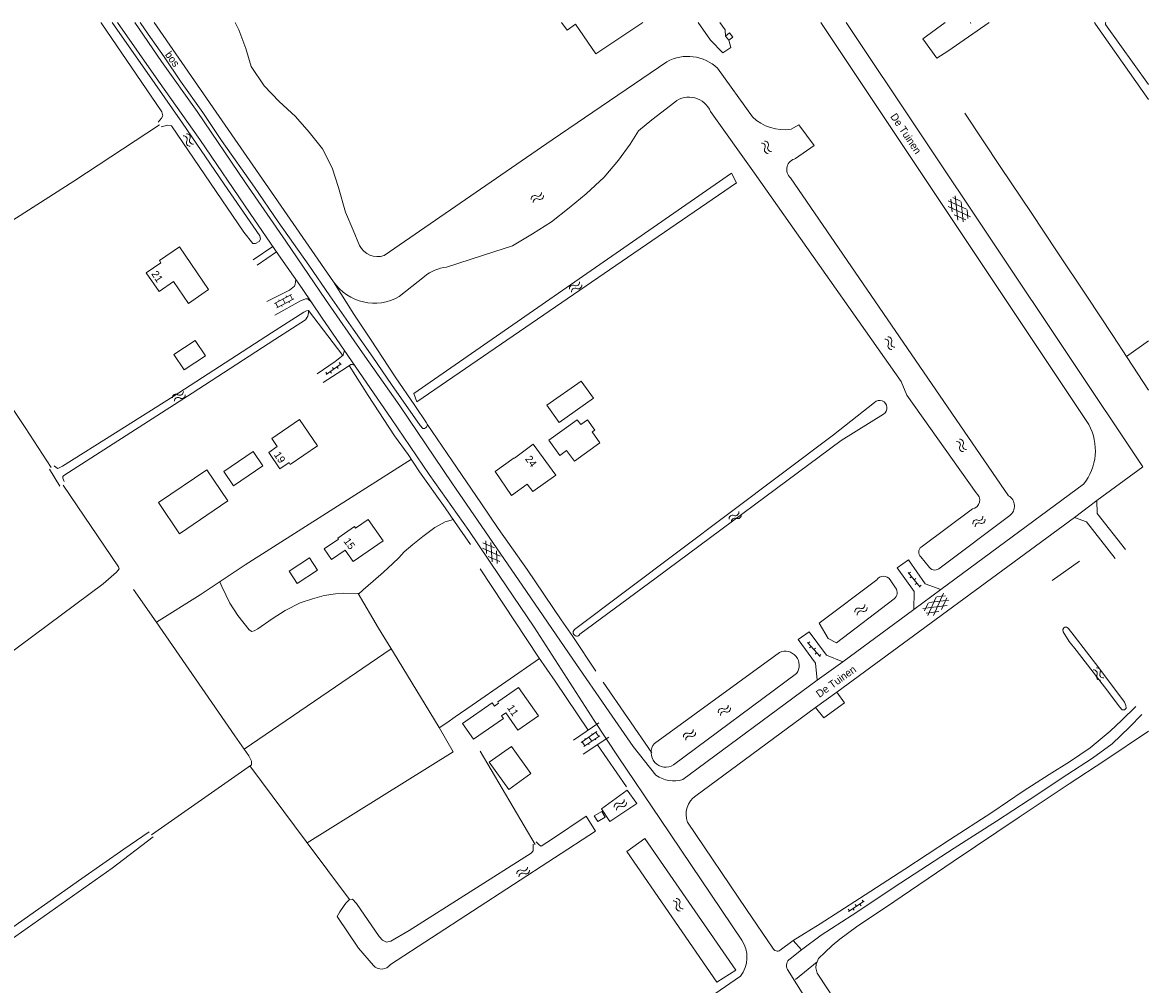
# Model space of a CAD drawing. Header units: metres. Extents: x 195864 to 198202, y 543264 to 544906.
# Tile 51 of 79: x 196730 to 196999, y 544675 to 544906. Entities that reach past the tile are written whole.
import ezdxf

# ---------------------------------------------------------------- set-up
doc = ezdxf.new("R2010")
doc.units = ezdxf.units.M
doc.header["$MEASUREMENT"] = 0
for name, color, linetype, lineweight in [('Level 11', 7, 'Continuous', 0), ('Level 12', 7, 'Continuous', 0), ('Level 19', 7, 'Continuous', 0), ('Level 28', 7, 'Continuous', 0), ('Level 29', 7, 'Continuous', 0), ('Level 32', 7, 'Continuous', 0), ('Level 33', 7, 'Continuous', 0), ('Level 34', 7, 'Continuous', 0), ('Level 41', 7, 'Continuous', 0), ('Level 43', 7, 'Continuous', 0)]:
    doc.layers.add(name, color=color, linetype=linetype, lineweight=lineweight)
doc.styles.add('Style-CHAR_FAST_FONT', font='CHAR_FAST_FONT.shx')

# ---------------------------------------------------------------- blocks, each defined once
blk = doc.blocks.new('OVTP6')
at = {"layer": 'Level 41', "color": 7, "linetype": 'Continuous', "lineweight": 0}
for p, q in [((0, 0), (4.5, 0)), ((0.25, 0), (0.25, 0.5)), ((1.25, 0), (1.25, -0.5)), ((2.25, 0), (2.25, 0.5)), ((4.25, 0), (4.25, 0.5)), ((3.25, 0), (3.25, -0.5))]:
    blk.add_line(p, q, dxfattribs=at)
blk = doc.blocks.new('WA_14')
at = {"layer": 'Level 43', "color": 7, "linetype": 'Continuous', "lineweight": 0, "extrusion": (0, 0, -1)}
for centre in [(-0.75, 0.05), (-0.75, -0.85)]:
    blk.add_arc(centre, 0.85, 28.0725, 151.9275, dxfattribs=at)
at = {"layer": 'Level 43', "color": 7, "linetype": 'Continuous', "lineweight": 0}
for centre in [(2.25, 0.85), (2.25, -0.05)]:
    blk.add_arc(centre, 0.85, 208.0725, 331.9275, dxfattribs=at)
blk = doc.blocks.new('GVTP6')
at = {"layer": 'Level 41', "color": 7, "linetype": 'Continuous', "lineweight": 0}
for p, q in [((0, -0.4), (2.6, 1.2)), ((0, 0.4), (2.6, -1.2)), ((1, -1.2), (5, 1.2)), ((1, 1.2), (5, -1.2)), ((3.4, 1.2), (6, -0.4)), ((3.4, -1.2), (6, 0.4))]:
    blk.add_line(p, q, dxfattribs=at)
blk = doc.blocks.new('WA_82')
at = {"layer": 'Level 43', "color": 7, "linetype": 'Continuous', "lineweight": 0, "extrusion": (0, 0, -1)}
for centre in [(-0.75, 0.05), (-0.75, -0.85)]:
    blk.add_arc(centre, 0.85, 28.0726, 151.9276, dxfattribs=at)
at = {"layer": 'Level 43', "color": 7, "linetype": 'Continuous', "lineweight": 0}
for centre in [(2.25, 0.85), (2.25, -0.05)]:
    blk.add_arc(centre, 0.85, 208.0724, 331.9274, dxfattribs=at)
blk = doc.blocks.new('OV2')
at = {"layer": 'Level 41', "color": 7, "linetype": 'Continuous', "lineweight": 0}
for p, q in [((0, 0.99), (0.3, 0.99)), ((0.3, -2.31), (0.3, 2.29)), ((0.3, 1.99), (1.5, 1.99)), ((1.5, -2.31), (1.5, 2.29)), ((1.8, 0.99), (1.5, 0.99)), ((0, -1.01), (0.3, -1.01)), ((0.3, -0.01), (1.5, -0.01)), ((0.3, -2.01), (1.5, -2.01)), ((1.8, -1.01), (1.5, -1.01))]:
    blk.add_line(p, q, dxfattribs=at)
blk = doc.blocks.new('WA_83')
at = {"layer": 'Level 43', "color": 7, "linetype": 'Continuous', "lineweight": 0, "extrusion": (0, 0, -1)}
for centre in [(-0.75, 0.05), (-0.75, -0.85)]:
    blk.add_arc(centre, 0.85, 28.0725, 151.9275, dxfattribs=at)
at = {"layer": 'Level 43', "color": 7, "linetype": 'Continuous', "lineweight": 0}
for centre in [(2.25, 0.85), (2.25, -0.05)]:
    blk.add_arc(centre, 0.85, 208.0725, 331.9275, dxfattribs=at)
blk = doc.blocks.new('WA_84')
at = {"layer": 'Level 43', "color": 7, "linetype": 'Continuous', "lineweight": 0, "extrusion": (0, 0, -1)}
for centre in [(-0.75, 0.05), (-0.75, -0.85)]:
    blk.add_arc(centre, 0.85, 28.0725, 151.9275, dxfattribs=at)
at = {"layer": 'Level 43', "color": 7, "linetype": 'Continuous', "lineweight": 0}
for centre in [(2.25, 0.85), (2.25, -0.05)]:
    blk.add_arc(centre, 0.85, 208.0725, 331.9275, dxfattribs=at)
blk = doc.blocks.new('WA_87')
at = {"layer": 'Level 43', "color": 7, "linetype": 'Continuous', "lineweight": 0, "extrusion": (0, 0, -1)}
for centre in [(-0.75, 0.05), (-0.75, -0.85)]:
    blk.add_arc(centre, 0.85, 28.0724, 151.9274, dxfattribs=at)
at = {"layer": 'Level 43', "color": 7, "linetype": 'Continuous', "lineweight": 0}
for centre in [(2.25, 0.85), (2.25, -0.05)]:
    blk.add_arc(centre, 0.85, 208.0725, 331.9276, dxfattribs=at)
blk = doc.blocks.new('WA_88')
at = {"layer": 'Level 43', "color": 7, "linetype": 'Continuous', "lineweight": 0, "extrusion": (0, 0, -1)}
for centre in [(-0.75, 0.05), (-0.75, -0.85)]:
    blk.add_arc(centre, 0.85, 28.0725, 151.9276, dxfattribs=at)
at = {"layer": 'Level 43', "color": 7, "linetype": 'Continuous', "lineweight": 0}
for centre in [(2.25, 0.85), (2.25, -0.05)]:
    blk.add_arc(centre, 0.85, 208.0724, 331.9275, dxfattribs=at)
blk = doc.blocks.new('WA_22')
at = {"layer": 'Level 43', "color": 7, "linetype": 'Continuous', "lineweight": 0, "extrusion": (0, 0, -1)}
for centre in [(-0.75, 0.05), (-0.75, -0.85)]:
    blk.add_arc(centre, 0.85, 28.0725, 151.9275, dxfattribs=at)
at = {"layer": 'Level 43', "color": 7, "linetype": 'Continuous', "lineweight": 0}
for centre in [(2.25, 0.85), (2.25, -0.05)]:
    blk.add_arc(centre, 0.85, 208.0725, 331.9275, dxfattribs=at)
blk = doc.blocks.new('WA_98')
at = {"layer": 'Level 43', "color": 7, "linetype": 'Continuous', "lineweight": 0, "extrusion": (0, 0, -1)}
for centre in [(-0.75, 0.05), (-0.75, -0.85)]:
    blk.add_arc(centre, 0.85, 28.0725, 151.9275, dxfattribs=at)
at = {"layer": 'Level 43', "color": 7, "linetype": 'Continuous', "lineweight": 0}
for centre in [(2.25, 0.85), (2.25, -0.05)]:
    blk.add_arc(centre, 0.85, 208.0725, 331.9275, dxfattribs=at)
blk = doc.blocks.new('WA_99')
at = {"layer": 'Level 43', "color": 7, "linetype": 'Continuous', "lineweight": 0, "extrusion": (0, 0, -1)}
for centre in [(-0.75, 0.05), (-0.75, -0.85)]:
    blk.add_arc(centre, 0.85, 28.0725, 151.9275, dxfattribs=at)
at = {"layer": 'Level 43', "color": 7, "linetype": 'Continuous', "lineweight": 0}
for centre in [(2.25, 0.85), (2.25, -0.05)]:
    blk.add_arc(centre, 0.85, 208.0725, 331.9275, dxfattribs=at)
blk = doc.blocks.new('WA_100')
at = {"layer": 'Level 43', "color": 7, "linetype": 'Continuous', "lineweight": 0, "extrusion": (0, 0, -1)}
for centre in [(-0.75, 0.05), (-0.75, -0.85)]:
    blk.add_arc(centre, 0.85, 28.0725, 151.9275, dxfattribs=at)
at = {"layer": 'Level 43', "color": 7, "linetype": 'Continuous', "lineweight": 0}
for centre in [(2.25, 0.85), (2.25, -0.05)]:
    blk.add_arc(centre, 0.85, 208.0724, 331.9275, dxfattribs=at)
blk = doc.blocks.new('WA_101')
at = {"layer": 'Level 43', "color": 7, "linetype": 'Continuous', "lineweight": 0, "extrusion": (0, 0, -1)}
for centre in [(-0.75, 0.05), (-0.75, -0.85)]:
    blk.add_arc(centre, 0.85, 28.0725, 151.9275, dxfattribs=at)
at = {"layer": 'Level 43', "color": 7, "linetype": 'Continuous', "lineweight": 0}
for centre in [(2.25, 0.85), (2.25, -0.05)]:
    blk.add_arc(centre, 0.85, 208.0725, 331.9275, dxfattribs=at)
blk = doc.blocks.new('GVTP4')
at = {"layer": 'Level 41', "color": 7, "linetype": 'Continuous', "lineweight": 0}
for p, q in [((0, 0.6), (1.8, 1.65)), ((0, -0.75), (4.2, 1.65)), ((0, 1.35), (5.1, -1.55)), ((0, 0), (2.7, -1.55)), ((1.1, -1.55), (6.2, 1.35)), ((2, 1.65), (6.2, -0.75)), ((3.5, -1.55), (6.2, 0)), ((4.4, 1.65), (6.2, 0.6))]:
    blk.add_line(p, q, dxfattribs=at)
blk = doc.blocks.new('WA_103')
at = {"layer": 'Level 43', "color": 7, "linetype": 'Continuous', "lineweight": 0, "extrusion": (0, 0, -1)}
for centre in [(-0.75, 0.05), (-0.75, -0.85)]:
    blk.add_arc(centre, 0.85, 28.0725, 151.9275, dxfattribs=at)
at = {"layer": 'Level 43', "color": 7, "linetype": 'Continuous', "lineweight": 0}
for centre in [(2.25, 0.85), (2.25, -0.05)]:
    blk.add_arc(centre, 0.85, 208.0724, 331.9275, dxfattribs=at)
blk = doc.blocks.new('WA_102')
at = {"layer": 'Level 43', "color": 7, "linetype": 'Continuous', "lineweight": 0, "extrusion": (0, 0, -1)}
for centre in [(-0.75, 0.05), (-0.75, -0.85)]:
    blk.add_arc(centre, 0.85, 28.0725, 151.9275, dxfattribs=at)
at = {"layer": 'Level 43', "color": 7, "linetype": 'Continuous', "lineweight": 0}
for centre in [(2.25, 0.85), (2.25, -0.05)]:
    blk.add_arc(centre, 0.85, 208.0725, 331.9275, dxfattribs=at)
blk = doc.blocks.new('WA_74')
at = {"layer": 'Level 43', "color": 7, "linetype": 'Continuous', "lineweight": 0, "extrusion": (0, 0, -1)}
for centre in [(-0.75, 0.05), (-0.75, -0.85)]:
    blk.add_arc(centre, 0.85, 28.0725, 151.9275, dxfattribs=at)
at = {"layer": 'Level 43', "color": 7, "linetype": 'Continuous', "lineweight": 0}
for centre in [(2.25, 0.85), (2.25, -0.05)]:
    blk.add_arc(centre, 0.85, 208.0725, 331.9275, dxfattribs=at)

msp = doc.modelspace()

# ---------------------------------------------------------------- linework, layer by layer
at = {"layer": 'Level 11', "color": 7, "linetype": 'Continuous', "lineweight": 13, "flags": 128}
for points in [[(196859.01, 544906.44), (196860.3, 544904.57)], [(196860.3, 544904.57), (196862.36, 544905.99), (196867.25, 544898.92), (196878.49, 544906.44)], [(196774.22, 544842.24), (196767.19, 544852.51), (196762.39, 544849.22), (196762.74, 544848.7), (196759.24, 544846.31), (196762.34, 544841.78), (196765.81, 544844.16), (196769.39, 544838.93), (196774.22, 544842.24)], [(196866.65, 544816.12), (196863.73, 544820.26), (196855.46, 544814.47), (196858.4, 544810.3), (196866.65, 544816.12)], [(196800.37, 544804.72), (196793.82, 544800.25), (196793.53, 544800.66), (196791.34, 544799.17), (196788.64, 544803.12), (196790.71, 544804.53), (196789.4, 544806.45), (196796.08, 544811.01), (196800.37, 544804.72)], [(196868.22, 544805.44), (196866.36, 544808.04), (196866.96, 544808.47), (196865.19, 544810.94), (196863.61, 544809.81), (196862.78, 544810.97), (196855.9, 544806.03), (196858.54, 544802.38), (196860.2, 544803.59), (196862.07, 544801.03), (196868.22, 544805.44)], [(196857.65, 544797.69), (196852.19, 544805.08), (196847.66, 544801.73), (196847.6, 544801.82), (196843.05, 544798.5), (196847, 544792.75), (196850.76, 544795.5), (196852.08, 544793.69), (196857.65, 544797.69)], [(196787.27, 544799.91), (196784.94, 544803.33), (196777.86, 544798.51), (196780.19, 544795.09), (196787.27, 544799.91)], [(196778.86, 544791.48), (196773.8, 544798.94), (196762.15, 544791.06), (196767.21, 544783.59), (196778.86, 544791.48)], [(196816.13, 544781.85), (196812.55, 544787.02), (196809.51, 544784.91), (196809.24, 544785.29), (196805.24, 544782.51), (196805.38, 544782.31), (196801.98, 544779.95), (196803.76, 544777.38), (196807.03, 544779.65), (196808.95, 544776.87), (196816.13, 544781.85)], [(196853.42, 544739.82), (196848.67, 544746.65), (196843.66, 544743.15), (196843.88, 544742.83), (196842.9, 544742.15), (196842.35, 544742.94), (196835.21, 544737.97), (196837.84, 544734.19), (196845.02, 544739.19), (196844.58, 544739.82), (196845.57, 544740.51), (196848.46, 544736.36), (196853.42, 544739.82)]]:
    msp.add_lwpolyline(points, dxfattribs=at)
at = {"layer": 'Level 12', "color": 7, "linetype": 'Continuous', "lineweight": 13, "flags": 128}
for points in [[(196773.43, 544826.29), (196770.98, 544830.01), (196765.89, 544826.67), (196768.34, 544822.94), (196773.43, 544826.29)], [(196800.39, 544774.86), (196798.46, 544777.79), (196793.6, 544774.58), (196795.52, 544771.65), (196800.39, 544774.86)], [(196851.62, 544725.96), (196846.94, 544732.47), (196841.63, 544728.65), (196846.31, 544722.14), (196851.62, 544725.96)]]:
    msp.add_lwpolyline(points, dxfattribs=at)
at = {"layer": 'Level 19', "color": 7, "linetype": 'Continuous', "lineweight": 0}
for p, q in [((196804.21, 544844.14), (196761.13, 544906.44)), ((196899.14, 544902.18), (196898.39, 544903.18)), ((196896.47, 544895.46), (196904.88, 544883.73)), ((196913.96, 544869.09), (196966.38, 544792.7)), ((196826.07, 544845.42), (196819.99, 544840.56)), ((196735.98, 544799.13), (196738.5, 544795)), ((196945.4, 544780.39), (196957.7, 544789.53)), ((196966.65, 544787.95), (196949.9, 544775.42)), ((196947.36, 544775.45), (196945.25, 544778)), ((196939.21, 544770.55), (196937.89, 544772.53)), ((196911.34, 544755.07), (196881.3, 544733.19)), ((196885.9, 544728.01), (196915.46, 544749.99))]:
    msp.add_line(p, q, dxfattribs=at)
at = {"layer": 'Level 19', "color": 7, "linetype": 'Continuous', "lineweight": 0, "flags": 128}
for points in [[(196762.11, 544882.45), (196762.93, 544883.43), (196763.2, 544884.03), (196762.96, 544885), (196748.4, 544906.34), (196748.43, 544906.44)], [(196751.07, 544906.44), (196761.33, 544891.74), (196767.96, 544882.27), (196777.97, 544867.55), (196786.53, 544855.17), (196786.66, 544854.4), (196786.36, 544853.82), (196785.49, 544853.36), (196784.82, 544853.33), (196782.67, 544856.04), (196765.32, 544881.57), (196764.39, 544881.76), (196762.84, 544881.38)], [(196780.56, 544906.44), (196781.45, 544904.68), (196783.12, 544900.21), (196784.42, 544895.85), (196787.52, 544891.19), (196791.2, 544887.46), (196795.11, 544883.87), (196798.39, 544880.1), (196801.55, 544876.07), (196803.91, 544871.53), (196805.44, 544866.79), (196807.11, 544860.89), (196808.91, 544856.49), (196810.45, 544852.87)], [(196891.82, 544906.44), (196894.77, 544902.21), (196897.75, 544899.11), (196899.64, 544900.44), (196899.14, 544902.18)], [(196898.39, 544903.18), (196898.28, 544904.67), (196897.02, 544906.44)], [(196951.79, 544899.56), (196949.13, 544897.83), (196945.77, 544902.53), (196951.11, 544906.44)], [(196961.68, 544906.44), (196951.79, 544899.56)], [(197000, 544887.92), (196987.23, 544906.04), (196987.04, 544906.44)], [(196989.71, 544906.44), (196989.63, 544906.36), (196989.63, 544905.98), (197000, 544891.56)], [(196816.35, 544850.44), (196856.73, 544878.2), (196884.26, 544897.01)], [(196886.18, 544887.31), (196880.66, 544883.03), (196877.49, 544880.4), (196875.45, 544877.17), (196872.69, 544873.36), (196869.22, 544869.25), (196864.88, 544865.24), (196860.83, 544861.89), (196856.54, 544858.55), (196852.05, 544855.63), (196847.21, 544852.73), (196842.73, 544851.35), (196831.39, 544847.62)], [(196958.55, 544793.4), (196941.92, 544816.85), (196940.56, 544820.13), (196905.33, 544870.22), (196894.78, 544885.06)], [(196914.13, 544880.8), (196916, 544881.87), (196919.64, 544876.91), (196915.2, 544873.72)], [(196900.98, 544867.93), (196899.79, 544870.26), (196823.53, 544817.26), (196824.19, 544815.24), (196900.98, 544867.93)], [(196737.13, 544799.91), (196737.61, 544799.49), (196737.98, 544799.27), (196739.08, 544799.78), (196751.86, 544807.79), (196765.69, 544816.56), (196789.36, 544831.89), (196797.11, 544836.86), (196797.73, 544837.14), (196798.18, 544837.24), (196798.21, 544836.69), (196798.05, 544835.84), (196797.48, 544835.01), (196790.12, 544830.29), (196770.23, 544817.37), (196747.03, 544802.45), (196739.47, 544797.6), (196739.2, 544797.3), (196739.2, 544796.9), (196739.49, 544796.13)], [(196934.15, 544815.12), (196924.33, 544807.36), (196862.07, 544760.54)], [(196863.41, 544759.41), (196881.75, 544773.01), (196926.14, 544805.96), (196936.31, 544812.29)], [(196934.7, 544772.48), (196920.85, 544762.05), (196923.03, 544758.37), (196925.05, 544757.34), (196938.87, 544767.91)], [(196994.62, 544741.66), (196994.56, 544742.31), (196994.23, 544743.08), (196988.06, 544751.38), (196982.11, 544759.03), (196980.7, 544760.92), (196980.3, 544761.14), (196979.87, 544761.14), (196979.6, 544760.96), (196979.38, 544760.59), (196979.46, 544760.04), (196980.95, 544757.67), (196982.57, 544755.56), (196990.21, 544745.72), (196993.04, 544741.95), (196993.67, 544741.25), (196994.22, 544741.23), (196994.62, 544741.66)], [(196877.05, 544718.77), (196874.73, 544721.94), (196868.55, 544717.44), (196870.58, 544714.4), (196877.05, 544718.77)], [(196817.9, 544680.09), (196867.17, 544712.1), (196864.92, 544715.72)], [(196852.88, 544709.55), (196853.69, 544708.75), (196854.12, 544708.51), (196856.8, 544710.23), (196864.92, 544715.72)], [(196695.05, 544668.12), (196695.43, 544667.75), (196695.9, 544667.55), (196696.55, 544667.63), (196711.36, 544678.06), (196725.83, 544688.09), (196743.8, 544700.74), (196753.89, 544707.75), (196759.95, 544711.96)], [(196760.93, 544710.77), (196751.02, 544703.25), (196715.56, 544678.22), (196686.24, 544657.89), (196670.86, 544647.13)], [(196900.87, 544678.72), (196896.25, 544675.84), (196874.68, 544707.23), (196879.02, 544710.34), (196900.87, 544678.72)], [(196808.07, 544695.71), (196808.75, 544695.74), (196809.76, 544694.73), (196815.15, 544686.82), (196816.01, 544685.95), (196816.94, 544685.46), (196817.99, 544685.69), (196822.36, 544688.26), (196851.73, 544706.81), (196852.18, 544707.34), (196852.14, 544708.99)], [(196805.13, 544691.57), (196810.18, 544683.97), (196813.79, 544679.85)]]:
    msp.add_lwpolyline(points, dxfattribs=at)
at = {"layer": 'Level 19', "color": 7, "linetype": 'Continuous', "lineweight": 0, "extrusion": (0, 0, -1)}
for centre, radius, start, end in [((-196889.28, 544887.75), 10.54, 61.506, 133.0049), ((-196814.06, 544850.95), 11.97, 240.2689, 325.3424), ((-196964.94, 544790.24), 2.85, 120.2437, 233.1988), ((-196946.34, 544779.13), 1.57, 313.917, 53.3428), ((-196948.65, 544776.52), 1.68, 221.4217, 320.3328)]:
    msp.add_arc(centre, radius, start, end, dxfattribs=at)
at = {"layer": 'Level 19', "color": 7, "linetype": 'Continuous', "lineweight": 0}
for centre, radius, start, end in [((196889.61, 544882.89), 5.6, 22.7668, 127.8759), ((196912.5, 544891.7), 11.03, 226.2936, 278.5023), ((196915.75, 544871.1), 2.68, 101.6894, 228.2553), ((196814.78, 544854.99), 4.82, 206.153, 289.0877), ((196832.52, 544837.35), 10.34, 96.2845, 128.6693), ((196935.37, 544813.81), 1.79, 301.8852, 132.8834), ((196957.3, 544791.65), 2.15, 280.7483, 54.5302), ((196936.31, 544771.48), 1.89, 33.5571, 148.3813), ((196937.74, 544769.39), 1.87, 307.4429, 38.1734), ((196862.66, 544759.87), 0.887, 131.6325, 328.347), ((196912.69, 544751.96), 3.39, 324.5573, 113.5285), ((196884.02, 544730.97), 3.51, 140.8068, 302.3751), ((196818.93, 544684.89), 15.33, 135.0821, 154.1597), ((196815.74, 544681.56), 2.6, 221.1634, 325.7672)]:
    msp.add_arc(centre, radius, start, end, dxfattribs=at)
at = {"layer": 'Level 28', "color": 7, "linetype": 'Continuous', "lineweight": 0}
for p, q in [((196798.17, 544837.24), (196806.44, 544826.41)), ((196994.68, 544826.18), (197000, 544829.92)), ((196976.87, 544772.31), (196983.43, 544776.97)), ((196782.74, 544731.82), (196818.1, 544755.95)), ((196868.95, 544747.92), (196880.68, 544730.91)), ((196839.46, 544731.31), (196852.69, 544708.87)), ((196867.63, 544732.86), (196874.59, 544722.73)), ((196915.18, 544676.44), (196920.38, 544680.71))]:
    msp.add_line(p, q, dxfattribs=at)
at = {"layer": 'Level 28', "color": 7, "linetype": 'Continuous', "lineweight": 0, "flags": 128}
for points in [[(196757.74, 544906.44), (196759.72, 544903.63), (196763.52, 544898.14), (196767.47, 544892.37), (196772.84, 544884.81), (196777.35, 544878.1), (196785.2, 544866.89), (196790.92, 544858.53), (196798.26, 544848.14), (196803.3, 544840.73), (196808.95, 544832.76), (196813.63, 544825.97), (196818.14, 544819.41), (196825.03, 544809.56), (196825.68, 544808.89), (196826.11, 544808.84), (196826.53, 544809.17), (196826.78, 544809.75), (196826.57, 544810.22), (196823.74, 544814.43), (196819.03, 544821.29), (196813.1, 544830.32), (196809.09, 544836.31), (196804.21, 544844.14)], [(196955.84, 544884.64), (196964.48, 544871.59), (196971.82, 544860.8), (196978.03, 544851.32), (196985.15, 544840.66), (196991.39, 544831.18), (196994.86, 544825.91), (197000, 544818.09)], [(196736.43, 544799.53), (196730.15, 544809.13), (196706.03, 544845.21), (196722.01, 544855.67), (196741.81, 544868.32), (196762.44, 544881.85)], [(196808.01, 544823.98), (196812.54, 544816.81), (196818.85, 544807.08), (196822.16, 544802.64), (196824.9, 544798.46), (196831.05, 544789.81), (196833.28, 544786.55), (196837.15, 544781.03)], [(196826.7, 544809.93), (196832.68, 544801.1), (196839.59, 544791.01), (196843.8, 544784.86), (196850.73, 544774.99), (196858.87, 544762.91), (196861.68, 544758.91), (196867.2, 544750.58)], [(196761.67, 544762.29), (196772.2, 544768.9), (196783.02, 544776.09), (196822.91, 544801.5)], [(196665.73, 544709.82), (196673.88, 544715.9), (196699.54, 544735), (196708.76, 544741.76), (196748.85, 544771.55), (196752.08, 544774.31), (196752.75, 544775.16), (196752.57, 544775.61), (196739.29, 544795.23)], [(196810.2, 544769.08), (196811.3, 544770.08), (196813.73, 544772.18), (196816.21, 544774.38), (196818.47, 544776.45), (196819.88, 544777.78), (196821.22, 544779.22), (196823.23, 544780.99), (196825.69, 544782.93), (196828.57, 544785.08), (196831.03, 544786.43), (196833, 544786.97)], [(196839.43, 544775.17), (196853.47, 544753.91), (196857.49, 544748.12), (196865.39, 544736.4)], [(196776.9, 544772.03), (196777.39, 544770.92), (196779.32, 544766.86), (196781.22, 544763.9), (196783.93, 544760.52), (196784.56, 544760.08), (196785.18, 544760.21), (196786, 544760.74), (196789.51, 544763.1), (196792.64, 544765.12), (196796.17, 544766.95), (196799.17, 544767.96), (196801.96, 544768.75), (196804.73, 544769.13), (196806.7, 544769.27), (196810.13, 544769.2), (196815, 544760.91), (196818.65, 544755.07), (196829.56, 544737.03), (196832.99, 544731.18), (196797.86, 544709.31)], [(196756.21, 544770.17), (196761.58, 544762.41), (196780.55, 544734.99), (196783.89, 544730.17), (196784.55, 544728.9), (196784.54, 544728.07), (196760.48, 544711.24)], [(196829.62, 544736.94), (196831.43, 544738.15), (196833.42, 544739.54), (196837.54, 544742.4), (196853.7, 544753.58)], [(196949.53, 544634.98), (196930.91, 544662), (196922.85, 544674.18), (196920.42, 544677.96), (196920.05, 544679.26), (196920.15, 544680.16), (196920.71, 544681.47), (196922.22, 544682.93), (196923.96, 544684.64), (196925.85, 544686.16), (196929.8, 544689.09), (196938.82, 544695.15), (196953.04, 544704.8), (196968.87, 544715.48), (196980.88, 544723.46), (196989.45, 544729.06), (197000, 544736.15)], [(196784.14, 544727.79), (196797.62, 544709.63), (196808.04, 544695.66)]]:
    msp.add_lwpolyline(points, dxfattribs=at)
at = {"layer": 'Level 29', "color": 7, "linetype": 'Continuous', "lineweight": 0}
for p, q in [((196985.64, 544809.8), (196921.3, 544906.44)), ((196784.93, 544849.43), (196789.61, 544852.6)), ((196785.91, 544848.14), (196790.56, 544851.33)), ((196950.08, 544770.17), (196984.37, 544795.45)), ((196982.22, 544787.46), (196987.55, 544791.58)), ((196925.14, 544745.48), (196982.22, 544787.46)), ((196943.64, 544765.4), (196950.08, 544770.17)), ((196926.52, 544752.81), (196943.64, 544765.4)), ((196920.4, 544748.41), (196926.52, 544752.81)), ((196888.16, 544724.51), (196920.4, 544748.41)), ((196920, 544741.79), (196925.14, 544745.48)), ((196891.26, 544720.63), (196920, 544741.79)), ((196861.87, 544734), (196867.98, 544738.15)), ((196864.22, 544730.57), (196870.38, 544734.71))]:
    msp.add_line(p, q, dxfattribs=at)
at = {"layer": 'Level 29', "color": 7, "linetype": 'Continuous', "lineweight": 0, "flags": 128}
for points in [[(196752.32, 544906.44), (196762.17, 544892.37), (196772.1, 544878.33), (196784.23, 544860.53), (196790.97, 544850.61), (196796.71, 544842.53), (196801.35, 544835.59), (196807.68, 544826.42), (196812.19, 544819.78), (196818.04, 544811.23), (196827.23, 544797.85), (196836.7, 544784.33), (196843.97, 544773.56), (196852.41, 544761.11), (196866.85, 544738.73)], [(196870.45, 544740.76), (196861.67, 544753.41), (196850.61, 544769.67), (196832.65, 544795.85), (196820.14, 544814.34), (196811.2, 544827.02), (196802.31, 544839.88), (196792.74, 544853.9), (196783.09, 544867.92), (196771.46, 544885.03), (196762.88, 544897.03), (196756.47, 544906.44)], [(196987.55, 544791.58), (196998.62, 544799.64), (196927.37, 544906.44)], [(196899.14, 544902.18), (196900.11, 544902.92), (196899.34, 544903.93), (196898.39, 544903.18)], [(196788.16, 544839.35), (196793.64, 544842.13), (196794.81, 544843.06), (196795.03, 544843.54), (196795.12, 544844.02), (196795.14, 544844.73)], [(196790.12, 544836.07), (196796.46, 544839.6), (196797.58, 544840.04), (196798.04, 544840.01), (196798.99, 544839.13)], [(196800.27, 544821.98), (196804.64, 544824.99), (196806.5, 544826.46), (196806.72, 544827.11), (196806.84, 544827.64)], [(196801.76, 544819.92), (196807.33, 544823.54), (196808.37, 544824.22), (196808.8, 544824.23), (196809.33, 544823.99)], [(196994.47, 544779.79), (196987.68, 544788.46), (196987.55, 544791.58)], [(196982.22, 544787.46), (196985.12, 544786.43), (196991.93, 544777.59)], [(196943.64, 544765.4), (196943.68, 544769.67), (196939.62, 544775.4), (196942.3, 544777.32), (196946.36, 544771.57), (196950.08, 544770.17)], [(196920.4, 544748.41), (196919.99, 544752.5), (196915.8, 544758.13), (196918.47, 544760.03), (196922.62, 544754.38), (196926.52, 544752.81)], [(196920, 544741.79), (196921.98, 544739.33), (196926.96, 544742.96), (196925.14, 544745.48)], [(196914.6, 544685.83), (196921.09, 544689.85), (196930.56, 544695.93), (196941.42, 544702.97), (196952.19, 544709.99), (196962.31, 544716.58), (196969.84, 544721.74), (196976.15, 544725.7), (196980.98, 544728.74), (196986, 544732.16), (196990.79, 544736.1), (196993.54, 544738.8), (196996.94, 544742.08)], [(196870.45, 544740.76), (196876.21, 544732.48), (196881.67, 544725.55)], [(196998.38, 544740.12), (196995.41, 544737.11), (196991.22, 544733.13), (196986.5, 544729.64), (196980.38, 544725.61), (196971.28, 544719.66), (196963.43, 544714.54), (196953.31, 544708), (196940.45, 544699.71), (196928.77, 544691.91), (196921.31, 544687.1), (196916.59, 544683.57)], [(196902.32, 544685.93), (196882.77, 544714.92), (196872.55, 544729.93), (196866.85, 544738.73)], [(196869.5, 544715.48), (196868.65, 544716.83), (196866.86, 544715.75), (196867.7, 544714.4), (196869.5, 544715.48)], [(196909.75, 544684.01), (196903.43, 544693.26), (196889.24, 544714.23)], [(196913.89, 544681.42), (196916.59, 544683.57), (196914.6, 544685.83), (196911.51, 544683.51)], [(196768.65, 544586.68), (196833.61, 544631.81), (196833.77, 544631.69), (196837.53, 544634.12), (196842.99, 544637.34), (196849.32, 544641.01), (196901.97, 544677.26)], [(196946.52, 544629.47), (196918.78, 544669.62), (196917.58, 544671.97), (196913.3, 544678.88)]]:
    msp.add_lwpolyline(points, dxfattribs=at)
at = {"layer": 'Level 29', "color": 7, "linetype": 'Continuous', "lineweight": 0}
for centre, radius, start, end in [((196974.15, 544803.59), 13.06, 321.4735, 28.4141), ((196885.99, 544731.76), 7.57, 235.1821, 286.6415), ((196896.02, 544681.85), 7.51, 322.3614, 32.9613)]:
    msp.add_arc(centre, radius, start, end, dxfattribs=at)
at = {"layer": 'Level 29', "color": 7, "linetype": 'Continuous', "lineweight": 0, "extrusion": (0, 0, -1)}
for centre, radius, start, end in [((-196894.35, 544716.13), 5.46, 339.5882, 55.4844), ((-196910.82, 544684.42), 1.15, 232.9865, 338.8957), ((-196914.86, 544679.85), 1.84, 328.2008, 58.1543)]:
    msp.add_arc(centre, radius, start, end, dxfattribs=at)
at = {"layer": 'Level 43', "color": 7, "linetype": 'Continuous', "lineweight": 0, "extrusion": (0, 0, -1)}
msp.add_arc((-196958.1, 544906.34), 0.85, 352.1292, 7.1274, dxfattribs=at)

# ---------------------------------------------------------------- block references
at = {"layer": 'Level 41', "color": 7, "linetype": 'Continuous', "lineweight": 0}
for name, p, xscale, yscale, zscale, rotation in [('GVTP4', (196952.46, 544863.99), 0.9999994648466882, 0.9999994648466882, 0.9999994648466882, 305.9598947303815), ('OV2', (196791.94, 544840.27), 1.000000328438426, 1.000000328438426, 1.000000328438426, 298.2322874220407), ('OVTP6', (196802.42, 544821.83), 1.000000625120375, 1.000000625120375, 1.000000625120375, 35.50495654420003), ('GVTP6', (196840.45, 544781.62), 0.99999995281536, 0.99999995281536, 0.99999995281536, 304.4318473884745), ('OVTP6', (196942.28, 544774.23), 0.9999999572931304, 0.9999999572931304, 0.9999999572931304, 309.0747824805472), ('GVTP4', (196946.55, 544764.53), 1.00000115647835, 1.00000115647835, 1.00000115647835, 36.33814882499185), ('OVTP6', (196918.1, 544757.43), 1.000000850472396, 1.000000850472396, 1.000000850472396, 311.5707688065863), ('OV2', (196865.42, 544734.98), 1.000001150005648, 1.000001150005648, 1.000001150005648, 304.1843818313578), ('OVTP6', (196927.92, 544692.83), 0.9999974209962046, 0.9999974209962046, 0.9999974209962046, 32.80715641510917)]:
    msp.add_blockref(name, p, dxfattribs=dict(at, xscale=xscale, yscale=yscale, zscale=zscale, rotation=rotation))
at = {"layer": 'Level 43', "color": 7, "linetype": 'Continuous', "lineweight": 0}
for name, p, xscale, yscale, zscale, rotation in [('WA_87', (196768.51, 544879.45), 0.9999995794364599, 0.9999995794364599, 0.9999995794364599, 303.8647778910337), ('WA_99', (196907.38, 544877.7), 0.9999993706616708, 0.9999993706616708, 0.9999993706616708, 303.4071706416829), ('WA_101', (196851.94, 544863.52), 1.00000210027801, 1.00000210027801, 1.00000210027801, 34.7422324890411), ('WA_100', (196861.13, 544841.98), 1.00000007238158, 1.00000007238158, 1.00000007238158, 35.88672744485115), ('WA_103', (196937.01, 544830.61), 0.9999985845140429, 0.9999985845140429, 0.9999985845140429, 304.2335200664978), ('WA_88', (196765.77, 544815.86), 0.9999983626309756, 0.9999983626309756, 0.9999983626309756, 29.49178439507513), ('WA_14', (196955.92, 544803.57), 0.9999979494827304, 0.9999979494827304, 0.9999979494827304, 125.1985525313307), ('WA_98', (196899.51, 544786.7), 0.9999990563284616, 0.9999990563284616, 0.9999990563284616, 37.99764834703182), ('WA_74', (196958.06, 544785.56), 0.9999984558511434, 0.9999984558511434, 0.9999984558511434, 38.0227336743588), ('WA_74', (196929.75, 544764.38), 0.9999984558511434, 0.9999984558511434, 0.9999984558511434, 38.0227336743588), ('WA_84', (196987.08, 544751.1), 0.9999980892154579, 0.9999980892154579, 0.9999980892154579, 306.0315123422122), ('WA_102', (196896.93, 544740.22), 1.000000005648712, 1.000000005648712, 1.000000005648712, 38.02977696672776), ('WA_83', (196888.54, 544734.33), 1.000001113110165, 1.000001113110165, 1.000001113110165, 38.43425959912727), ('WA_82', (196871.93, 544717.52), 0.9999997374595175, 0.9999997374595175, 0.9999997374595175, 36.99881782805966), ('WA_22', (196848.52, 544701.48), 0.999998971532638, 0.999998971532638, 0.9999989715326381, 33.051226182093), ('WA_82', (196886.14, 544695.65), 0.9999985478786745, 0.9999985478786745, 0.9999985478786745, 304.2486904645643)]:
    msp.add_blockref(name, p, dxfattribs=dict(at, xscale=xscale, yscale=yscale, zscale=zscale, rotation=rotation))

# ---------------------------------------------------------------- texts
at = {"layer": 'Level 32', "color": 7, "linetype": 'Continuous', "lineweight": 13, "style": 'Style-CHAR_FAST_FONT'}
for s, rotation, p in [('21', 303.9125, (196760.38, 544846.02)), ('19', 303.5788, (196789.81, 544802.56)), ('24', 306.4572, (196850.14, 544801.54)), ('15', 306.0905, (196806.54, 544781.76)), ('11', 303.9125, (196845.82, 544741.76))]:
    msp.add_text(s, height=1.8, rotation=rotation, dxfattribs=at).set_placement(p)
at = {"layer": 'Level 33', "color": 7, "linetype": 'Continuous', "lineweight": 13, "style": 'Style-CHAR_FAST_FONT'}
msp.add_text('bos', height=1.8, rotation=306.0905, dxfattribs=at).set_placement((196763.65, 544898.69))
at = {"layer": 'Level 34', "color": 7, "linetype": 'Continuous', "lineweight": 13, "style": 'Style-CHAR_FAST_FONT'}
for rotation, p in [(303.706, (196937.88, 544883.86)), (35.7241, (196920.93, 544744.1))]:
    msp.add_text('De Tuinen', height=1.8, rotation=rotation, dxfattribs=at).set_placement(p)

doc.saveas('drawing.dxf')
